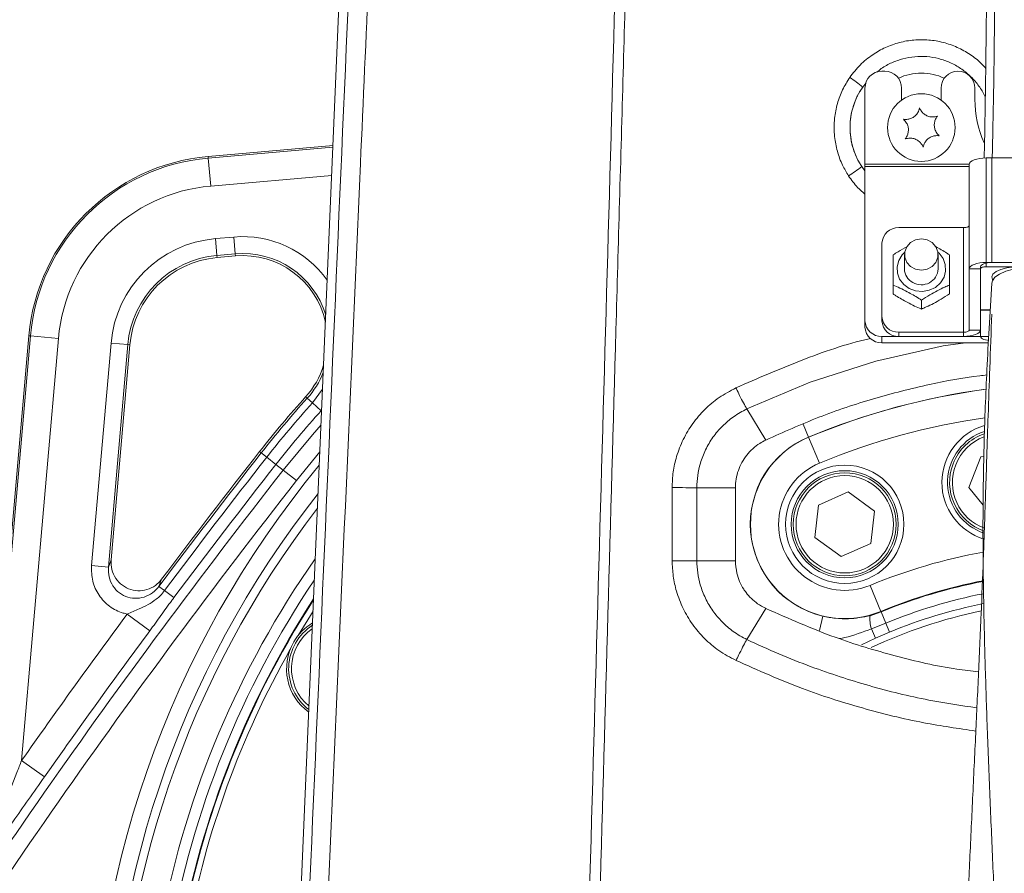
# Model space of a CAD drawing. Header units: millimetres. Extents: x 0 to 8410, y 0 to 5940.
# Tile 200 of 256: x 5126 to 5301, y 2772 to 2924. Entities that reach past the tile are written whole.
import ezdxf

# ---------------------------------------------------------------- set-up
doc = ezdxf.new("R2010")
doc.units = ezdxf.units.MM
doc.header["$LTSCALE"] = 10
doc.styles.add('SLDTEXTSTYLE0', font='TXT', dxfattribs={"width": 0.605})
doc.dimstyles.new('SLDDIMSTYLE0', dxfattribs={"dimtxt": 50, "dimasz": 50, "dimexe": 0, "dimexo": 0.0625, "dimgap": 12.5, "dimtad": 1, "dimtoh": 1, "dimdec": 1, "dimrnd": 1e-09, "dimzin": 12, "dimdsep": 46, "dimtxsty": 'SLDTEXTSTYLE0', "dimsah": 1, "dimcen": 0.09, "dimadec": 0, "dimazin": 0, "dimtfac": 1, "dimtofl": 0, "dimtmove": 0, "dimatfit": 3, "dimfxl": 1, "dimfrac": 2, "dimtolj": 1, "dimtzin": 12, "dimarcsym": 0})

# ---------------------------------------------------------------- blocks, each defined once
blk = doc.blocks.new('*D8')
at = {"color": 7, "linetype": 'Continuous', "lineweight": 0}
for p, q in [((5314.72, 3632.57), (4589.07, 3632.57)), ((4604.07, 3632.57), (4604.07, 2732.57)), ((5314.72, 2732.57), (4589.07, 2732.57))]:
    blk.add_line(p, q, dxfattribs=at)
for points in [[(4604.07, 3632.57), (4596.57, 3582.57), (4611.57, 3582.57)], [(4604.07, 2732.57), (4611.57, 2782.57), (4596.57, 2782.57)]]:
    blk.add_solid(points, dxfattribs=at)
at = {"color": 7, "linetype": 'Continuous', "lineweight": 0, "insert": (4539.62, 3125.29), "char_height": 50, "attachment_point": 1, "rotation": 90, "style": 'SLDTEXTSTYLE0'}
blk.add_mtext('900', dxfattribs=at)
blk = doc.blocks.new('*D10')
at = {"color": 7, "linetype": 'Continuous', "lineweight": 0}
for p, q in [((5314.72, 3964.57), (4489.07, 3964.57)), ((4504.07, 2237.57), (4504.07, 3964.57)), ((4975.83, 2237.57), (4489.07, 2237.57))]:
    blk.add_line(p, q, dxfattribs=at)
for points in [[(4504.07, 3964.57), (4496.57, 3914.57), (4511.57, 3914.57)], [(4504.07, 2237.57), (4511.57, 2287.57), (4496.57, 2287.57)]]:
    blk.add_solid(points, dxfattribs=at)
at = {"color": 7, "linetype": 'Continuous', "lineweight": 0, "insert": (4439.62, 3024.71), "char_height": 50, "attachment_point": 1, "rotation": 90, "style": 'SLDTEXTSTYLE0'}
blk.add_mtext('1727', dxfattribs=at)
blk = doc.blocks.new('*D12')
at = {"color": 7, "linetype": 'Continuous', "lineweight": 0}
for p, q in [((5259.72, 2942.57), (5661.16, 2942.57)), ((5646.16, 2942.57), (5646.16, 2732.57)), ((5314.72, 2732.57), (5661.16, 2732.57))]:
    blk.add_line(p, q, dxfattribs=at)
for points in [[(5646.16, 2942.57), (5638.66, 2892.57), (5653.66, 2892.57)], [(5646.16, 2732.57), (5653.66, 2782.57), (5638.66, 2782.57)]]:
    blk.add_solid(points, dxfattribs=at)
at = {"color": 7, "linetype": 'Continuous', "lineweight": 0, "insert": (5581.7, 2780.29), "char_height": 50, "attachment_point": 1, "rotation": 90, "style": 'SLDTEXTSTYLE0'}
blk.add_mtext('210', dxfattribs=at)

msp = doc.modelspace()

# ---------------------------------------------------------------- linework, layer by layer
at = {"color": 7, "linetype": 'Continuous', "lineweight": 0}
for p, q in [((5187.441506, 3032.574759), (5174.852841, 2738.563648)), ((5279.724685, 2914.574759), (5279.224685, 2914.574759)), ((5276.224685, 2911.574759), (5276.224685, 2898.054725)), ((5282.724685, 2909.448156), (5282.724685, 2911.574759)), ((5289.724685, 2911.574759), (5289.724685, 2909.448156)), ((5295.724685, 2909.574759), (5295.724685, 2911.574759)), ((5181.82412, 2901.379438), (5159.674235, 2899.441574)), ((5331.724685, 2899.182975), (5297.724685, 2899.182975)), ((5298.724685, 2899.182975), (5330.724685, 2899.182975)), ((5276.224685, 2898.054725), (5276.224685, 2897.680118)), ((5276.224685, 2897.680118), (5276.224685, 2870.309619)), ((5294.724685, 2879.515478), (5294.724685, 2898.059155)), ((5293.724685, 2886.820958), (5282.224685, 2886.820958)), ((5279.224685, 2871.058832), (5279.224685, 2884.039406)), ((5164.523806, 2881.797099), (5161.243039, 2881.510069)), ((5283.224685, 2882.044398), (5283.224685, 2879.497073)), ((5289.224685, 2879.497073), (5289.224685, 2882.044398)), ((5294.724685, 2879.515478), (5294.724685, 2868.651887)), ((5296.724685, 2872.252325), (5296.724685, 2879.890085)), ((5296.724685, 2879.515478), (5296.724685, 2868.651887)), ((5331.724685, 2880.639298), (5297.724685, 2880.639298)), ((5331.724685, 2879.890085), (5297.724685, 2879.890085)), ((5298.724685, 2880.639298), (5330.724685, 2880.639298)), ((5281.224685, 2876.634986), (5281.224685, 2875.058108)), ((5291.224685, 2876.634986), (5291.224685, 2875.058108)), ((5286.224685, 2873.958437), (5286.224685, 2872.381559)), ((5279.224685, 2870.309619), (5279.224685, 2871.058832)), ((5296.724685, 2872.252325), (5298.447935, 2872.252325)), ((5296.724685, 2867.528067), (5296.724685, 2872.177404)), ((5296.724685, 2872.177404), (5298.443534, 2872.177404)), ((5276.224685, 2870.309619), (5276.224685, 2869.185799)), ((5127.857872, 2867.62521), (5119.871212, 2776.337274)), ((5279.224685, 2867.528067), (5298.178184, 2867.528067)), ((5293.724685, 2868.277281), (5282.224685, 2868.277281)), ((5293.724685, 2867.528067), (5282.224685, 2867.528067)), ((5145.789376, 2866.056407), (5142.449214, 2827.878175)), ((5279.224685, 2866.404248), (5298.118399, 2866.404248)), ((5255.261948, 2854.659685), (5258.622878, 2849.135488)), ((5258.566243, 2849.108638), (5258.622878, 2849.135488)), ((5296.751818, 2846.135383), (5297.309795, 2846.221418)), ((5294.660735, 2840.753868), (5296.751818, 2846.135383)), ((5267.972577, 2837.614178), (5273.256501, 2839.940864)), ((5273.256501, 2839.940864), (5277.913434, 2836.528195)), ((5297.179651, 2837.6171), (5294.660735, 2840.753868)), ((5267.345584, 2831.874821), (5267.972577, 2837.614178)), ((5277.913434, 2836.528195), (5277.286441, 2830.788838)), ((5296.6857, 2832.875871), (5297.364272, 2832.620659)), ((5272.002516, 2828.462151), (5267.345584, 2831.874821)), ((5277.286441, 2830.788838), (5272.002516, 2828.462151)), ((5178.288394, 2818.801775), (5175.661886, 2814.498489)), ((5255.277082, 2813.765006), (5258.624142, 2819.269961)), ((5258.624142, 2819.269961), (5258.567435, 2819.296852))]:
    msp.add_line(p, q, dxfattribs=at)
at = {"color": 8, "linetype": 'Continuous', "lineweight": 0}
for p, q in [((5276.385813, 2912.438663), (5275.812518, 2911.756947)), ((5159.698269, 2899.16687), (5181.812223, 2901.10159)), ((5159.698269, 2899.16687), (5159.674235, 2899.441574)), ((5159.698269, 2899.16687), (5160.13345, 2894.192723)), ((5297.724685, 2880.639298), (5297.724685, 2899.182975)), ((5298.724685, 2899.182975), (5298.724685, 2880.639298)), ((5275.643731, 2897.643638), (5276.224685, 2896.901104)), ((5294.724685, 2898.054725), (5276.224685, 2898.054725)), ((5294.724685, 2897.680118), (5276.224685, 2897.680118)), ((5181.596808, 2896.070523), (5160.13345, 2894.192723)), ((5293.724685, 2868.277281), (5293.724685, 2886.820958)), ((5160.949239, 2884.868213), (5164.230006, 2885.155243)), ((5160.949239, 2884.868213), (5161.210348, 2881.883725)), ((5164.230006, 2885.155243), (5164.491115, 2882.170755)), ((5164.491115, 2882.170755), (5161.210348, 2881.883725)), ((5161.210348, 2881.883725), (5161.243039, 2881.510069)), ((5164.491115, 2882.170755), (5164.523806, 2881.797099)), ((5296.724685, 2879.515478), (5294.724685, 2879.515478)), ((5297.724685, 2880.639298), (5297.724685, 2879.890085)), ((5120.139648, 2776.241596), (5128.132576, 2867.601177)), ((5133.106723, 2867.165995), (5126.554672, 2792.275717)), ((5128.132576, 2867.601177), (5127.857872, 2867.62521)), ((5128.132576, 2867.601177), (5133.106723, 2867.165995)), ((5279.224685, 2867.528067), (5279.224685, 2866.404248)), ((5282.224685, 2868.277281), (5282.224685, 2867.528067)), ((5293.724685, 2867.528067), (5293.724685, 2868.277281)), ((5294.724685, 2868.651887), (5296.724685, 2868.651887)), ((5138.976469, 2826.862077), (5142.431233, 2866.350206)), ((5145.415721, 2866.089098), (5141.960957, 2826.600968)), ((5145.415721, 2866.089098), (5142.431233, 2866.350206)), ((5145.415721, 2866.089098), (5145.789376, 2866.056407)), ((5177.248851, 2856.557135), (5176.97031, 2856.808337)), ((5178.17297, 2855.72372), (5179.974594, 2858.183349)), ((5178.17297, 2855.72372), (5177.248851, 2856.557135)), ((5178.17297, 2855.72372), (5179.713168, 2854.334695)), ((5255.261932, 2854.659711), (5255.261948, 2854.659685)), ((5265.282119, 2851.939676), (5266.21892, 2849.678038)), ((5266.229417, 2849.652697), (5266.21892, 2849.678038)), ((5266.229417, 2849.652697), (5268.140211, 2845.03963)), ((5169.096727, 2846.871446), (5168.80167, 2847.103023)), ((5170.075645, 2846.103138), (5169.096727, 2846.871446)), ((5179.497134, 2847.03217), (5175.359366, 2841.956189)), ((5170.075645, 2846.103138), (5171.707175, 2844.822625)), ((5171.707175, 2844.822625), (5173.002659, 2843.805859)), ((5175.359366, 2841.956189), (5173.002659, 2843.805859)), ((5246.389538, 2840.691408), (5253.233375, 2840.675596)), ((5141.960957, 2826.600968), (5142.449214, 2827.878175)), ((5246.394628, 2827.740372), (5253.234511, 2827.724633)), ((5141.960957, 2826.600968), (5138.976469, 2826.862077)), ((5151.417821, 2824.447027), (5150.932575, 2823.173839)), ((5150.932575, 2823.173839), (5151.928845, 2822.42817)), ((5151.928845, 2822.42817), (5153.589296, 2821.185388)), ((5277.118806, 2823.363385), (5279.029601, 2818.750318)), ((5145.295936, 2818.271963), (5149.310094, 2815.302442)), ((5277.13981, 2817.989773), (5279.071684, 2818.648722)), ((5279.029601, 2818.750318), (5279.071684, 2818.648722)), ((5279.071684, 2818.648722), (5279.898288, 2816.653123)), ((5268.128268, 2815.364283), (5268.736228, 2817.908534)), ((5279.898288, 2816.653123), (5277.363408, 2815.658239)), ((5280.559571, 2815.056644), (5279.898288, 2816.653123)), ((5278.109877, 2813.998253), (5277.363408, 2815.658239)), ((5280.559571, 2815.056644), (5278.109877, 2813.998253)), ((5255.277071, 2813.764989), (5255.277082, 2813.765006)), ((5278.109877, 2813.998253), (5275.591321, 2812.818197)), ((5126.554672, 2792.275717), (5130.640581, 2789.405721))]:
    msp.add_line(p, q, dxfattribs=at)
at = {"color": 7, "linetype": 'Continuous', "lineweight": 0, "flags": 128}
for points in [[(5297.724685, 2899.182975), (5297.139414, 2899.161381), (5296.576635, 2899.09743), (5296.057974, 2898.993577), (5295.603364, 2898.853816), (5295.230276, 2898.683516), (5294.953046, 2898.489223), (5294.782329, 2898.278402), (5294.724685, 2898.059155)], [(5294.724685, 2887.195564), (5294.70547, 2887.122482), (5294.648564, 2887.052208), (5294.556154, 2886.987444), (5294.431792, 2886.930677), (5294.280255, 2886.88409), (5294.107368, 2886.849473), (5293.919775, 2886.828156), (5293.724685, 2886.820958)], [(5286.224685, 2879.262847), (5287.250745, 2879.430595), (5288.153048, 2879.913606), (5288.822761, 2880.653622), (5289.179108, 2881.561387), (5289.179108, 2882.52741), (5288.822761, 2883.435174), (5288.153048, 2884.17519), (5287.250745, 2884.658202), (5286.224685, 2884.82595), (5285.198624, 2884.658202), (5284.296322, 2884.17519), (5283.626609, 2883.435174), (5283.270262, 2882.52741), (5283.270262, 2881.561387), (5283.626609, 2880.653622), (5284.296322, 2879.913606), (5285.198624, 2879.430595), (5286.224685, 2879.262847)], [(5297.724685, 2880.639298), (5297.139414, 2880.617704), (5296.576635, 2880.553752), (5296.057974, 2880.4499), (5295.603364, 2880.310139), (5295.230276, 2880.139839), (5294.953046, 2879.945546), (5294.782329, 2879.734725), (5294.724685, 2879.515478)], [(5296.724685, 2879.890085), (5296.763114, 2880.036249), (5296.876926, 2880.176796), (5297.061746, 2880.306325), (5297.310471, 2880.419859), (5297.613544, 2880.513033), (5297.959318, 2880.582268), (5298.334504, 2880.624902), (5298.724685, 2880.639298)], [(5297.724685, 2879.890085), (5297.529594, 2879.882887), (5297.342001, 2879.86157), (5297.169115, 2879.826952), (5297.017578, 2879.780365), (5296.893215, 2879.723599), (5296.800805, 2879.658834), (5296.7439, 2879.58856), (5296.724685, 2879.515478)], [(5298.905579, 2877.560367), (5298.879587, 2877.596626), (5298.725597, 2878.089924), (5298.930272, 2878.58063), (5299.47863, 2879.032819), (5300.330523, 2879.413385), (5301.423585, 2879.694466), (5302.677791, 2879.855486), (5304.00132, 2879.884655), (5304.943791, 2879.822321)], [(5298.726495, 2876.994036), (5298.828755, 2877.409469), (5299.285769, 2878.026077), (5300.085942, 2878.591465), (5301.191859, 2879.079198), (5302.551809, 2879.466469), (5304.102203, 2879.73517), (5305.770545, 2879.872737), (5307.478825, 2879.872737), (5309.147167, 2879.73517), (5310.69756, 2879.466469), (5312.057511, 2879.079198), (5313.163428, 2878.591465), (5313.963601, 2878.026077), (5314.420614, 2877.409469), (5314.522482, 2876.860818)], [(5294.724685, 2868.651887), (5294.70547, 2868.578805), (5294.648564, 2868.508531), (5294.556154, 2868.443767), (5294.431792, 2868.387), (5294.280255, 2868.340413), (5294.107368, 2868.305796), (5293.919775, 2868.284479), (5293.724685, 2868.277281)], [(5296.724685, 2868.651887), (5296.667041, 2868.432641), (5296.496323, 2868.22182), (5296.219094, 2868.027526), (5295.846005, 2867.857227), (5295.391396, 2867.717465), (5294.872735, 2867.613613), (5294.309956, 2867.549661), (5293.724685, 2867.528067)], [(5298.133723, 2866.812308), (5297.959318, 2866.835885), (5297.613544, 2866.905119), (5297.310471, 2866.998294), (5297.061746, 2867.111827), (5296.876926, 2867.241356), (5296.763114, 2867.381903), (5296.724685, 2867.528067)], [(5253.233375, 2840.676991), (5253.233659, 2837.439321), (5253.233944, 2834.201555), (5253.234227, 2830.96379), (5253.234511, 2827.726025), (5253.234511, 2827.724633)]]:
    msp.add_lwpolyline(points, dxfattribs=at)
at = {"color": 8, "linetype": 'Continuous', "lineweight": 0, "flags": 128}
for points in [[(5289.1978, 2882.415948), (5289.358545, 2882.267619), (5290.073455, 2881.336772), (5290.476561, 2880.256884), (5290.535205, 2879.11544), (5290.244636, 2878.004914), (5289.628395, 2877.015274), (5288.736405, 2876.226694), (5287.640931, 2875.703062), (5286.430721, 2875.486797), (5285.203819, 2875.595421), (5284.059621, 2876.020134), (5283.090825, 2876.726528), (5282.375914, 2877.657375), (5281.972809, 2878.737263), (5281.914165, 2879.878707), (5282.204734, 2880.989233), (5282.820975, 2881.978873), (5283.251569, 2882.415948)], [(5294.063239, 2866.404248), (5290.072348, 2865.859281), (5278.132716, 2863.141598), (5266.482856, 2859.395608), (5255.261986, 2854.659737), (5255.261932, 2854.659711), (5255.261932, 2854.659711)], [(5173.002659, 2843.805859), (5178.163342, 2850.08429), (5179.70345, 2851.850727)], [(5242.003874, 2827.74282), (5242.002085, 2831.013517), (5242.000294, 2834.284214), (5241.996777, 2840.695625)], [(5241.996777, 2840.695625), (5242.617707, 2840.695588), (5243.236486, 2840.695399), (5243.843559, 2840.695063), (5244.429553, 2840.694582), (5244.985419, 2840.693966), (5245.502575, 2840.693224), (5245.973036, 2840.692367), (5246.389538, 2840.691408)], [(5246.389538, 2840.691408), (5246.390826, 2837.421267), (5246.392111, 2834.151125), (5246.394628, 2827.740372)], [(5242.003874, 2827.74282), (5242.624666, 2827.743042), (5243.243259, 2827.743109), (5243.850105, 2827.74302), (5244.435838, 2827.742777), (5244.99142, 2827.742384), (5245.508277, 2827.741846), (5245.978431, 2827.741172), (5246.394628, 2827.740372)]]:
    msp.add_lwpolyline(points, dxfattribs=at)
at = {"color": 7, "linetype": 'Continuous', "lineweight": 0}
for centre, radius in [((5286.224685, 2904.574759), 6), ((5272.629509, 2834.201508), 10.5), ((5272.629509, 2834.201508), 9.5), ((5272.629509, 2834.201508), 9.135)]:
    msp.add_circle(centre, radius, dxfattribs=at)
at = {"color": 8, "linetype": 'Continuous', "lineweight": 0}
msp.add_circle((5272.629509, 2834.201508), 8.635, dxfattribs=at)
at = {"color": 7, "linetype": 'Continuous', "lineweight": 0}
for centre, radius, start, end in [((5279.224685, 2911.574759), 3, 90, 180), ((5279.724685, 2911.574759), 3, 0, 90), ((5292.724685, 2911.574759), 3, 0, 180), ((5314.724685, 2909.574759), 19, 180, 203.9412352), ((5162.724686, 2864.574759), 35, 95, 175), ((5282.119437, 2883.925893), 2.896977, 87.91797837, 177.75438662), ((5162.724686, 2864.574759), 17, 95, 175), ((5165.831142, 2866.854179), 15, 12.36211668, 95), ((5285.977051, 2879.539484), 2.752693, 180.8827956, 242.93761432), ((5286.232893, 2879.678351), 2.997279, 239.78857467, 356.53258899), ((5282.119437, 2871.172345), 2.896977, 182.24561338, 272.08202163), ((5279.119437, 2870.423132), 2.896977, 182.24561338, 272.08202163), ((5279.119437, 2869.299312), 2.896977, 182.24561338, 272.08202163), ((5282.119437, 2870.423132), 2.896977, 182.24561338, 272.08202163), ((5165.831142, 2866.854179), 15, 317.95432682, 342.73441479), ((5314.724686, 2732.574759), 185.5, 137.95432682, 141.87326241), ((5300.366805, 2841.633694), 10.5, 106.14417123, 253.18332167), ((5300.366805, 2841.633694), 9.5, 108.07163578, 247.20191705), ((5300.366805, 2841.633694), 9.135, 109.07658719, 158.76547937), ((6193.802699, 2042.626864), 1303, 141.873262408, 143.128994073), ((5300.366805, 2841.633694), 9.135, 158.76547937, 250.98785713), ((5314.724686, 2732.574759), 164.232051, 146.02767812, 242.27166827), ((5314.724686, 2732.574759), 162.5, 147.03802833, 242.56299539), ((5314.724686, 2732.574759), 162.4, 147.09795171, 242.57379612), ((5314.724686, 2732.574759), 162.5, 256.17390541, 32.96197167), ((5314.724686, 2732.574759), 162.4, 260, 32.90204829), ((5314.724686, 2732.574759), 88.087116, 101.73247582, 115.13255776), ((5183.088825, 2808.574759), 9.5, 120.97686673, 150), ((5183.088825, 2808.574759), 9.135, 122.50160806, 232.59492341), ((5183.088825, 2808.574759), 9.5, 150, 234.11966474), ((5314.724686, 2732.574759), 161.4, 150.50289969, 169.49710031)]:
    msp.add_arc(centre, radius, start, end, dxfattribs=at)
at = {"color": 8, "linetype": 'Continuous', "lineweight": 0}
for centre, radius, start, end in [((5259.879651, 2892.636935), 24.888373, 50.19527132, 56.77207354), ((5286.224686, 2904.574759), 9.653106, 65.08447643, 114.91553867), ((5286.224686, 2904.574759), 12.648995, 145.4025567, 213.22705605), ((5162.724686, 2864.574759), 34.724247, 95, 175), ((5260.103206, 2917.244562), 25.014079, 301.86379204, 308.40901753), ((5162.724686, 2864.574759), 29.731099, 95, 175), ((5162.724686, 2864.574759), 20.370971, 95, 175), ((5165.831142, 2866.854179), 18.370971, 35.42194364, 95), ((5162.724686, 2864.574759), 17.375083, 95, 175), ((5165.831142, 2866.854179), 15.375083, 16.95614483, 95), ((5165.831142, 2866.854179), 15.375083, 317.95432682, 338.14038664), ((5314.724686, 2732.574759), 126.751675, 97.71456236, 112.5), ((5314.724686, 2732.574759), 126.724247, 97.72957783, 112.5), ((5314.724686, 2732.574759), 185.124917, 137.95432682, 141.87326241), ((5314.724686, 2732.574759), 183.880499, 137.95432682, 141.87326241), ((5314.724686, 2732.574759), 181.806469, 137.95432682, 141.87326241), ((5314.724686, 2732.574759), 121.731099, 98.13119514, 112.5), ((5300.366805, 2841.633694), 8.635, 110.55074464, 158.76547937), ((5272.629509, 2834.201508), 16.751675, 112.5, 256.56091717), ((5272.629509, 2834.201508), 16.724247, 112.5, 292.5), ((6193.802699, 2042.626864), 1302.624917, 141.873262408, 143.186600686), ((5314.724686, 2732.574759), 175.728631, 140.3627683, 181.2464198), ((6193.802699, 2042.626864), 1301.380499, 141.873262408, 143.186600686), ((6193.802699, 2042.626864), 1299.306469, 141.873262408, 143.186600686), ((5272.629509, 2834.201508), 11.731099, 112.5, 292.5), ((5300.366805, 2841.633694), 8.635, 158.76547937, 249.98146747), ((6193.802699, 2042.626864), 1297.659625, 141.873262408, 148.154174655), ((6193.802699, 2042.626864), 1294.663737, 141.873262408, 148.154174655), ((5314.724686, 2732.574759), 172.732742, 141.69314097, 181.2464198), ((5314.724686, 2732.574759), 171.217178, 142.40098726, 180), ((5314.724686, 2732.574759), 171.217178, 254.36729276, 37.59901274), ((5314.724686, 2732.574759), 98.268901, 100.24900664, 112.5), ((5314.724686, 2732.574759), 166.22403, 144.92534809, 241.92863538), ((5314.724686, 2732.574759), 93.275753, 100.81603564, 112.5), ((5314.724686, 2732.574759), 93.165786, 100.83383262, 112.5), ((5314.724686, 2732.574759), 91.005765, 101.07494992, 112.5), ((5314.724686, 2732.574759), 89.277749, 101.26989351, 112.5), ((6193.802699, 2042.626864), 1304.220745, 143.507383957, 144.915297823), ((5282.576142, 2817.334638), 5.475665, 173.12839089, 197.8276184), ((6193.802699, 2042.626864), 1299.227597, 143.507383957, 144.915297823), ((5183.088825, 2808.574759), 8.635, 124.85506904, 230.24146243)]:
    msp.add_arc(centre, radius, start, end, dxfattribs=at)
for points, knots in [([(5227.316336, 2767.902588), (5229.41685, 2841.792666), (5231.855516, 2927.578002), (5234.619748, 3025.263267), (5235.619904, 3060.92271), (5237.348287, 3122.692175), (5238.958586, 3180.191595), (5240.446564, 3233.403617), (5241.083283, 3256.201617), (5241.721721, 3279.010725), (5242.363064, 3301.840118), (5243.871424, 3355.062037), (5246.247542, 3438.649377), (5248.402149, 3514.61889), (5249.479453, 3552.603667)], [0, 0, 0, 0, 0.2822816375, 0.3277249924, 0.3731799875, 0.418633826, 0.5641870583, 0.5933083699, 0.622439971, 0.6515650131, 0.6806737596, 0.7097758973, 0.85488787, 1, 1, 1, 1]), ([(5251.506773, 3552.545837), (5250.435033, 3514.560688), (5248.291555, 3438.590433), (5245.926528, 3355.002963), (5244.402907, 3301.782504), (5243.749168, 3278.95537), (5243.095149, 3256.148602), (5242.440783, 3233.35318), (5240.910972, 3180.126988), (5239.160509, 3119.349116), (5237.198321, 3050.964197), (5235.899748, 3005.406576), (5234.605403, 2959.830808), (5233.31436, 2914.247997), (5231.503901, 2850.253749), (5230.123368, 2801.455378), (5229.172642, 2767.849595)], [0, 0, 0, 0, 0.1451162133, 0.2902322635, 0.3193326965, 0.3484397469, 0.3775631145, 0.4066930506, 0.4358126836, 0.5814294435, 0.6394471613, 0.6974736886, 0.7555191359, 0.8135733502, 0.8716142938, 1, 1, 1, 1]), ([(5177.564067, 2766.914065), (5181.005714, 2845.88084), (5184.655746, 2929.628872), (5188.503822, 3018.162619), (5188.92512, 3027.723536), (5189.135773, 3032.504076)], [0, 0, 0, 0, 0.8919830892, 0.9459906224, 1, 1, 1, 1]), ([(5192.620736, 3032.058807), (5192.36707, 3026.484492), (5191.859696, 3015.334961), (5190.891564, 2993.023352), (5189.156437, 2953.98576), (5185.77571, 2877.293975), (5182.878265, 2811.75864), (5180.967113, 2768.531597)], [0, 0, 0, 0, 0.0634795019, 0.1269692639, 0.2539480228, 0.5079048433, 1, 1, 1, 1]), ([(5273.517758, 2913.455993), (5274.107221, 2914.217804), (5275.28613, 2915.741403), (5277.475913, 2917.513474), (5279.841468, 2918.840605), (5282.316988, 2919.723011), (5284.906265, 2920.166927), (5287.53514, 2920.176448), (5290.125412, 2919.731639), (5292.612653, 2918.869773), (5294.894953, 2917.576458), (5296.602632, 2916.293882), (5297.408462, 2915.34633), (5297.648202, 2915.064427)], [0, 0, 0, 0, 0.1036588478, 0.2073145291, 0.3013740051, 0.3954323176, 0.4895365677, 0.5836410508, 0.6777710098, 0.7719021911, 0.8660204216, 0.9601401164, 1, 1, 1, 1]), ([(5297.578896, 2909.903468), (5297.516652, 2910.060441), (5297.196571, 2910.867652), (5296.288747, 2912.191413), (5294.892166, 2913.787201), (5293.206002, 2915.122676), (5291.342914, 2916.150996), (5289.313266, 2916.856969), (5287.21404, 2917.209072), (5285.067762, 2917.20203), (5282.970793, 2916.842577), (5280.961439, 2916.11323), (5279.394297, 2915.299377), (5278.596939, 2914.613336), (5278.344333, 2914.395996)], [0, 0, 0, 0, 0.022225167, 0.1142894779, 0.2090263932, 0.3011609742, 0.3959707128, 0.4881253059, 0.582957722, 0.6750135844, 0.7697435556, 0.8616209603, 0.9561611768, 1, 1, 1, 1]), ([(5273.308181, 2895.999968), (5272.932538, 2896.628353), (5272.107204, 2898.008993), (5271.261017, 2900.360063), (5270.721181, 2903.160629), (5270.725317, 2906.030139), (5271.274638, 2908.831465), (5272.165168, 2911.284831), (5273.073661, 2912.743133), (5273.517758, 2913.455993)], [0, 0, 0, 0, 0.1185950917, 0.2605683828, 0.4025421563, 0.5796426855, 0.7218337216, 0.8640244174, 1, 1, 1, 1]), ([(5275.812518, 2911.756947), (5275.451844, 2911.180834), (5274.71429, 2910.002723), (5273.990764, 2908.019026), (5273.544516, 2905.753776), (5273.541425, 2903.432724), (5273.980467, 2901.16805), (5274.668327, 2899.267045), (5275.338557, 2898.151552), (5275.643731, 2897.643638)], [0, 0, 0, 0, 0.13605373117, 0.27822017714, 0.42038520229, 0.59739814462, 0.73935997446, 0.88132333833, 1, 1, 1, 1]), ([(5276.224685, 2892.753383), (5275.775793, 2893.135562), (5274.660784, 2894.084861), (5273.814036, 2895.283744), (5273.308181, 2895.999968)], [0, 0, 0, 0, 0.4025908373, 1, 1, 1, 1]), ([(5253.323917, 2858.399066), (5257.164298, 2860.069351), (5264.860316, 2863.416555), (5272.914439, 2866.199342), (5277.102893, 2867.143876), (5277.181636, 2867.161633)], [0, 0, 0, 0, 0.4942644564, 0.9904922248, 1, 1, 1, 1]), ([(5241.996777, 2840.695625), (5242.035927, 2841.626094), (5242.114228, 2843.487023), (5242.767964, 2846.381946), (5243.903537, 2849.295867), (5245.597434, 2852.124779), (5247.749539, 2854.615239), (5250.31083, 2856.798861), (5252.301287, 2857.855963), (5253.323917, 2858.399066)], [0, 0, 0, 0, 0.125700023, 0.2513987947, 0.3992491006, 0.5471041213, 0.6952702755, 0.8434400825, 1, 1, 1, 1]), ([(5255.261932, 2854.659711), (5255.072201, 2854.987794), (5254.692738, 2855.643959), (5254.027698, 2856.937967), (5253.566439, 2857.885254), (5253.354963, 2858.33329), (5253.323917, 2858.399066)], [0, 0, 0, 0, 0.3465790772, 0.6931581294, 0.9549526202, 1, 1, 1, 1]), ([(5255.261948, 2854.659685), (5255.26193, 2854.659676), (5254.435756, 2854.267036), (5252.895126, 2853.360894), (5250.873714, 2851.647305), (5249.193609, 2849.671496), (5247.873455, 2847.442757), (5246.722273, 2844.477185), (5246.389861, 2842.146431), (5246.389539, 2840.691428), (5246.389539, 2840.691408)], [0, 0, 0, 0, 0.000003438, 0.1577329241, 0.3062546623, 0.454776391, 0.6023304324, 0.7498820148, 0.999996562, 1, 1, 1, 1]), ([(5253.341115, 2810.036806), (5252.295009, 2810.594369), (5250.279047, 2811.668854), (5247.703547, 2813.887417), (5245.560928, 2816.39149), (5243.879804, 2819.227481), (5242.761517, 2822.129079), (5242.120451, 2824.994907), (5242.042732, 2826.826868), (5242.003874, 2827.74282)], [0, 0, 0, 0, 0.160219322, 0.308760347, 0.4572933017, 0.6049253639, 0.7525460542, 0.8762767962, 1, 1, 1, 1]), ([(5246.394628, 2827.740372), (5246.394628, 2827.740352), (5246.394622, 2826.308076), (5246.722014, 2824.001813), (5247.85229, 2821.054286), (5249.162857, 2818.81829), (5250.836404, 2816.830696), (5252.869814, 2815.088418), (5254.43174, 2814.168469), (5255.277064, 2813.765015), (5255.277082, 2813.765006)], [0, 0, 0, 0, 0.0000034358, 0.2460529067, 0.3934134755, 0.5407852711, 0.6896869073, 0.8385947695, 0.9999965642, 1, 1, 1, 1]), ([(5145.295936, 2818.271963), (5145.051583, 2818.329261), (5143.941837, 2818.589484), (5142.077088, 2819.54606), (5140.187039, 2821.53806), (5139.003066, 2824.091981), (5138.985333, 2825.938859), (5138.976469, 2826.862077)], [0, 0, 0, 0, 0.0647848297, 0.2942254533, 0.5275634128, 0.7638382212, 1, 1, 1, 1]), ([(5141.960957, 2826.600968), (5141.962066, 2826.014231), (5141.964276, 2824.845335), (5142.691464, 2823.224571), (5143.868585, 2821.956571), (5145.394488, 2821.183446), (5147.078118, 2820.976656), (5148.73529, 2821.350485), (5150.062487, 2822.144142), (5150.68039, 2822.875393), (5150.932575, 2823.173839)], [0, 0, 0, 0, 0.1342404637, 0.2674335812, 0.3978502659, 0.5254779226, 0.6520635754, 0.7797282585, 0.9101004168, 1, 1, 1, 1]), ([(5145.295936, 2818.271963), (5146.00416, 2818.584248), (5147.247894, 2819.132662), (5149.021551, 2819.911307), (5150.280522, 2820.727751), (5151.244796, 2821.586235), (5151.688756, 2822.132665), (5151.928845, 2822.42817)], [0, 0, 0, 0, 0.2928525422, 0.5142874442, 0.7348865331, 0.8566292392, 1, 1, 1, 1]), ([(5153.589296, 2821.185388), (5153.463282, 2821.016186), (5152.997383, 2820.390609), (5152.231789, 2819.330187), (5150.98631, 2817.590676), (5149.978369, 2816.214717), (5149.310094, 2815.302442)], [0, 0, 0, 0, 0.0848741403, 0.3137987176, 0.5450416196, 1, 1, 1, 1]), ([(5268.736228, 2817.908534), (5269.485577, 2817.760075), (5271.009564, 2817.458147), (5273.826505, 2817.337594), (5275.864661, 2817.738777), (5277.13981, 2817.989773)], [0, 0, 0, 0, 0.2658608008, 0.5406942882, 1, 1, 1, 1]), ([(5277.363408, 2815.658239), (5275.808059, 2815.071665), (5273.953253, 2814.372155), (5272.013279, 2813.981999), (5271.700071, 2813.919009)], [0, 0, 0, 0, 0.8385506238, 1, 1, 1, 1]), ([(5253.341115, 2810.036806), (5253.376298, 2810.111101), (5253.587491, 2810.557066), (5254.048342, 2811.500578), (5254.708844, 2812.78341), (5255.087662, 2813.437796), (5255.277071, 2813.764989)], [0, 0, 0, 0, 0.0509688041, 0.3059493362, 0.6529746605, 1, 1, 1, 1]), ([(5255.277071, 2813.764989), (5255.277089, 2813.764981), (5259.001325, 2811.989474), (5266.137237, 2808.96028), (5276.952837, 2805.45174), (5286.788007, 2803.001163), (5293.230068, 2802.067286), (5296.084698, 2801.653464)], [0, 0, 0, 0, 0.0000014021, 0.2900048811, 0.5437022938, 0.7978037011, 1, 1, 1, 1]), ([(5295.892506, 2797.528265), (5292.806223, 2797.971674), (5286.015226, 2798.947341), (5275.727621, 2801.505211), (5264.535967, 2805.063707), (5257.234142, 2808.307404), (5253.341115, 2810.036806)], [0, 0, 0, 0, 0.2097490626, 0.46152773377, 0.71290918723, 1, 1, 1, 1]), ([(5120.139648, 2776.241596), (5120.155867, 2776.255525), (5120.183631, 2776.27937), (5120.346766, 2776.604065), (5120.77686, 2777.592521), (5121.517872, 2779.41355), (5122.426288, 2781.692351), (5123.840594, 2785.28784), (5125.221989, 2788.834392), (5126.28538, 2791.580335), (5126.554672, 2792.275717)], [0, 0, 0, 0, 0.0283373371, 0.0485103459, 0.1190895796, 0.2510159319, 0.3893830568, 0.5279483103, 0.8804577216, 1, 1, 1, 1]), ([(5130.640581, 2789.405721), (5129.693799, 2788.059708), (5127.801293, 2785.369189), (5125.345635, 2781.910256), (5123.313524, 2779.074177), (5121.664477, 2776.805988), (5120.344459, 2775.043266), (5119.504714, 2774.003174), (5119.359026, 2773.909666), (5119.29344, 2773.867571)], [0, 0, 0, 0, 0.21297073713, 0.4257030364, 0.55804380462, 0.69006131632, 0.83252232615, 0.92460519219, 1, 1, 1, 1])]:
    msp.add_open_spline(points, degree=3, knots=knots, dxfattribs=at)
at = {"color": 7, "linetype": 'Continuous', "lineweight": 0}
for points, knots in [([(5300.266103, 3015.374926), (5300.246752, 3015.390949), (5300.165399, 3015.45831), (5300.091535, 3015.104741), (5299.998169, 3014.196053), (5299.893169, 3012.634661), (5299.791523, 3010.469339), (5299.708113, 3007.724291), (5299.637021, 3004.456094), (5299.578267, 3000.79609), (5299.535033, 2996.919007), (5299.513569, 2993.013734), (5299.515216, 2989.016394), (5299.546737, 2984.619026), (5299.493079, 2979.434197), (5299.458039, 2973.417149), (5299.449208, 2966.921708), (5299.448526, 2960.483721), (5299.425348, 2954.461168), (5299.374768, 2947.090697), (5299.31867, 2938.349975), (5299.252793, 2928.421681), (5299.171856, 2919.35698), (5299.0539, 2911.055343), (5298.926351, 2904.424234), (5298.838507, 2900.556262), (5298.807319, 2899.182975)], [0, 0, 0, 0, 0.0152060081, 0.0639254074, 0.109986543, 0.1536093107, 0.195309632, 0.235504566, 0.2740421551, 0.3105976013, 0.3447742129, 0.3762367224, 0.4047297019, 0.4354131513, 0.4715409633, 0.5125522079, 0.5563448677, 0.5993320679, 0.6380824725, 0.6738507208, 0.7436028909, 0.8087035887, 0.8674449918, 0.9206499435, 0.9718275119, 1, 1, 1, 1]), ([(5298.735955, 3000.995947), (5298.707388, 3001.009189), (5298.631495, 3001.044368), (5298.538978, 3000.505259), (5298.433361, 2999.259537), (5298.340923, 2997.408708), (5298.269585, 2995.211306), (5298.214446, 2992.874015), (5298.167272, 2990.212016), (5298.125556, 2987.014049), (5298.093612, 2983.321952), (5298.084418, 2979.244498), (5298.047638, 2974.553355), (5298.012642, 2969.224074), (5297.993554, 2963.378884), (5297.975343, 2957.862471), (5297.952528, 2952.79236), (5297.924644, 2947.587767), (5297.891104, 2941.746531), (5297.846398, 2934.880222), (5297.788097, 2927.351308), (5297.705345, 2918.778747), (5297.580725, 2909.530608), (5297.461653, 2902.730474), (5297.385869, 2899.374212), (5297.380961, 2899.156829)], [0, 0, 0, 0, 0.0331986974, 0.0881984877, 0.1391110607, 0.1864147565, 0.2199711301, 0.2520960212, 0.2829077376, 0.3124302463, 0.3496775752, 0.3841117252, 0.4167857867, 0.4639597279, 0.5088281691, 0.5507605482, 0.5898443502, 0.6249541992, 0.66995776, 0.7234555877, 0.7818719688, 0.8419806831, 0.919520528, 0.9947874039, 1, 1, 1, 1]), ([(5285.908677, 2908.060464), (5285.83063, 2907.782813), (5285.695403, 2907.301749), (5285.201012, 2906.682416), (5284.62907, 2906.270499), (5283.981163, 2906.039649), (5283.445587, 2905.99334), (5283.145467, 2906.031534), (5283.047972, 2906.043941)], [0, 0, 0, 0, 0.235567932, 0.4081499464, 0.5811460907, 0.7450757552, 0.9171864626, 1, 1, 1, 1]), ([(5289.08539, 2906.591283), (5288.805933, 2906.520051), (5288.321725, 2906.396631), (5287.538188, 2906.515098), (5286.895476, 2906.804444), (5286.37159, 2907.250113), (5286.063677, 2907.690791), (5285.946686, 2907.969812), (5285.908677, 2908.060464)], [0, 0, 0, 0, 0.2355529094, 0.4081362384, 0.5811337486, 0.74506347, 0.9171728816, 1, 1, 1, 1]), ([(5283.047972, 2906.043941), (5283.249401, 2905.837525), (5283.598401, 2905.479883), (5283.887564, 2904.742062), (5283.958324, 2904.040787), (5283.834292, 2903.364258), (5283.606609, 2902.877281), (5283.423473, 2902.636466), (5283.36398, 2902.558236)], [0, 0, 0, 0, 0.2355677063, 0.4081497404, 0.5811459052, 0.7450755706, 0.9171862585, 1, 1, 1, 1]), ([(5289.401398, 2903.105578), (5289.199969, 2903.311994), (5288.850969, 2903.669635), (5288.561806, 2904.407457), (5288.491046, 2905.108732), (5288.615077, 2905.78526), (5288.842761, 2906.272238), (5289.025897, 2906.513052), (5289.08539, 2906.591283)], [0, 0, 0, 0, 0.2355677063, 0.4081497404, 0.5811459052, 0.7450755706, 0.9171862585, 1, 1, 1, 1]), ([(5283.36398, 2902.558236), (5283.643437, 2902.629467), (5284.127645, 2902.752888), (5284.911182, 2902.63442), (5285.553894, 2902.345075), (5286.077779, 2901.899405), (5286.385693, 2901.458728), (5286.502683, 2901.179706), (5286.540693, 2901.089054)], [0, 0, 0, 0, 0.2355529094, 0.4081362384, 0.5811337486, 0.74506347, 0.9171728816, 1, 1, 1, 1]), ([(5286.540693, 2901.089054), (5286.61874, 2901.366705), (5286.753967, 2901.847769), (5287.248358, 2902.467102), (5287.8203, 2902.879019), (5288.468206, 2903.109869), (5289.003783, 2903.156178), (5289.303902, 2903.117985), (5289.401398, 2903.105578)], [0, 0, 0, 0, 0.235567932, 0.4081499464, 0.5811460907, 0.7450757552, 0.9171864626, 1, 1, 1, 1]), ([(5283.689961, 2883.427384), (5283.148788, 2883.147739), (5282.308304, 2882.713428), (5281.509244, 2882.17856), (5281.224685, 2881.988084)], [0, 0, 0, 0, 0.6438827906, 1, 1, 1, 1]), ([(5288.750552, 2883.460447), (5289.433576, 2883.090468), (5290.279054, 2882.632492), (5291.072273, 2882.091947), (5291.224685, 2881.988084)], [0, 0, 0, 0, 0.80785671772, 1, 1, 1, 1]), ([(5281.224685, 2876.634986), (5281.224685, 2877.219034), (5281.224685, 2878.806874), (5281.224685, 2880.65188), (5281.224685, 2881.719135), (5281.224685, 2881.988084)], [0, 0, 0, 0, 0.3032411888, 0.824416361, 1, 1, 1, 1]), ([(5291.224685, 2881.988084), (5291.224685, 2881.506032), (5291.224685, 2880.195485), (5291.224685, 2878.32684), (5291.224685, 2876.97552), (5291.224685, 2876.634986)], [0, 0, 0, 0, 0.30324118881, 0.82441636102, 1, 1, 1, 1]), ([(5285.875591, 2586.591264), (5286.344553, 2587.048245), (5287.651983, 2588.32227), (5289.526836, 2590.286231), (5291.574145, 2592.505645), (5293.53948, 2594.736058), (5295.698372, 2597.312119), (5298.666307, 2601.081401), (5302.179765, 2606.016785), (5305.904074, 2612.059291), (5309.21967, 2618.34586), (5312.082763, 2624.738036), (5314.622803, 2631.337587), (5316.902318, 2638.185421), (5319.068043, 2645.677346), (5321.187237, 2654.051593), (5322.894776, 2661.853026), (5324.209058, 2668.650334), (5325.118711, 2673.810765), (5325.857156, 2678.37628), (5326.422134, 2682.137887), (5326.838846, 2685.086533), (5327.168023, 2687.527844), (5327.521282, 2690.25893), (5327.956614, 2693.829309), (5328.478363, 2698.492516), (5329.026466, 2703.961051), (5329.498763, 2709.37429), (5329.8894, 2714.528651), (5330.203167, 2719.275932), (5330.48403, 2724.289637), (5330.72393, 2729.569797), (5330.91121, 2734.956319), (5331.036451, 2739.962831), (5331.109337, 2744.205964), (5331.146642, 2747.466334), (5331.165701, 2750.084451), (5331.17512, 2752.431245), (5331.178034, 2755.998068), (5331.153114, 2761.20231), (5331.061817, 2768.377018), (5330.886126, 2776.745553), (5330.600746, 2786.359401), (5330.202484, 2797.183428), (5329.827959, 2806.857954), (5329.553813, 2814.68388), (5329.390585, 2819.989751), (5329.284006, 2824.147536), (5329.218832, 2827.272608), (5329.180613, 2829.513749), (5329.15626, 2831.298143), (5329.137513, 2833.038132), (5329.121013, 2835.279325), (5329.115284, 2838.522929), (5329.142037, 2842.863006), (5329.230123, 2848.224472), (5329.413439, 2854.513062), (5329.725784, 2861.637419), (5330.175079, 2869.56291), (5330.533883, 2875.092016), (5330.723148, 2878.008549)], [0, 0, 0, 0, 0.00700877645, 0.01953991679, 0.02908521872, 0.03926494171, 0.05123854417, 0.06486877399, 0.09019551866, 0.11521989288, 0.13914621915, 0.16378167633, 0.18708465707, 0.21124505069, 0.23687879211, 0.2657022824, 0.29795484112, 0.3167712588, 0.33479946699, 0.35017299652, 0.36280359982, 0.37262166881, 0.37976040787, 0.38725750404, 0.39994302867, 0.41542189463, 0.43373201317, 0.45430543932, 0.46907028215, 0.48467488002, 0.50111684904, 0.51839105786, 0.5364897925, 0.55384357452, 0.56728098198, 0.57784533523, 0.58557415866, 0.59273510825, 0.60064555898, 0.62020007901, 0.64318134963, 0.67002381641, 0.70092277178, 0.73566559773, 0.77388027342, 0.79355931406, 0.81059727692, 0.82471349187, 0.83344062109, 0.8406138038, 0.84626429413, 0.8506167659, 0.85737318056, 0.86785097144, 0.8819186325, 0.89939687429, 0.92005752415, 0.94369771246, 0.97030126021, 1, 1, 1, 1]), ([(5298.726788, 2876.998974), (5298.566155, 2874.311585), (5298.260432, 2869.196843), (5297.865507, 2861.874706), (5297.57157, 2855.277641), (5297.375363, 2849.416613), (5297.259177, 2844.367358), (5297.197659, 2840.187156), (5297.170294, 2836.852069), (5297.161218, 2834.039327), (5297.166708, 2828.958002), (5297.256051, 2820.93035), (5297.515937, 2810.02244), (5297.896536, 2798.48046), (5298.355358, 2786.74601), (5298.866799, 2774.843276), (5299.315365, 2764.560831), (5299.660789, 2756.125298), (5299.903824, 2749.707716), (5300.099845, 2743.977922), (5300.267199, 2738.450515), (5300.418205, 2732.564585), (5300.548241, 2725.9133), (5300.632434, 2718.697002), (5300.643219, 2711.49134), (5300.572796, 2704.509555), (5300.421617, 2697.857457), (5300.186473, 2691.515781), (5299.88214, 2685.687724), (5299.532079, 2680.491769), (5299.108428, 2675.327726), (5298.553804, 2669.695178), (5297.777687, 2663.219321), (5296.783382, 2656.44986), (5295.620197, 2649.916691), (5294.374168, 2644.01701), (5293.056574, 2638.635667), (5291.653697, 2633.616038), (5290.128146, 2628.79524), (5288.123057, 2623.150572), (5285.423487, 2616.54731), (5281.760492, 2608.987578), (5278.002507, 2602.559824), (5274.563535, 2597.508301), (5271.860126, 2593.923138), (5269.184732, 2590.67035), (5265.995108, 2587.097317), (5262.370372, 2583.42266), (5258.688738, 2580.038968), (5255.360764, 2577.16882), (5251.958185, 2574.372031), (5247.97836, 2571.239101), (5243.34309, 2567.715048), (5237.980112, 2563.72584), (5232.128913, 2559.389335), (5225.838601, 2554.630069), (5219.229326, 2549.397187), (5212.186211, 2543.368295), (5205.449854, 2536.920073), (5199.179216, 2530.04697), (5194.109579, 2523.640169), (5191.140434, 2519.248511), (5189.889031, 2517.397562)], [0, 0, 0, 0, 0.01998909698, 0.03804402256, 0.05424648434, 0.06858264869, 0.08094304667, 0.09101296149, 0.09891792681, 0.1050851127, 0.11132214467, 0.13555007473, 0.16275667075, 0.18942151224, 0.21800990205, 0.24643558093, 0.27419758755, 0.29121057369, 0.30650210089, 0.3199125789, 0.33205028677, 0.3459318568, 0.36193293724, 0.37958958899, 0.39759445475, 0.41362228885, 0.42978979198, 0.44554909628, 0.45948165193, 0.47208014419, 0.48338831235, 0.49722151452, 0.51342427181, 0.531214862, 0.54763301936, 0.56254466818, 0.57606204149, 0.58901212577, 0.60170634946, 0.61431629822, 0.63463821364, 0.65673964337, 0.68007736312, 0.69369148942, 0.7056201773, 0.71607622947, 0.72751377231, 0.74401431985, 0.75738290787, 0.76744019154, 0.77881287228, 0.79200665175, 0.80707730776, 0.82421855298, 0.84400428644, 0.86369046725, 0.88554407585, 0.90960894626, 0.93596734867, 0.95839056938, 0.98246290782, 1, 1, 1, 1]), ([(5202.725809, 2508.408115), (5203.934014, 2510.215283), (5206.641127, 2514.264434), (5211.197997, 2520.016925), (5216.206789, 2525.467061), (5221.046352, 2530.140157), (5225.766646, 2534.308203), (5230.260187, 2538.00637), (5234.418343, 2541.25903), (5237.97092, 2543.953454), (5241.06333, 2546.258985), (5244.875939, 2549.07652), (5249.718566, 2552.639284), (5255.075832, 2556.651584), (5259.987028, 2560.470936), (5264.422258, 2564.083903), (5268.907191, 2567.972846), (5273.317226, 2572.11564), (5277.187442, 2576.109012), (5280.380967, 2579.691231), (5283.034684, 2582.875853), (5285.667717, 2586.249482), (5288.515673, 2590.184158), (5291.791081, 2595.137328), (5295.181392, 2600.890112), (5298.429466, 2607.18996), (5301.328504, 2613.623622), (5303.873094, 2620.134264), (5306.139117, 2626.860888), (5308.139823, 2633.79757), (5309.975939, 2641.337262), (5311.672316, 2649.740646), (5312.935489, 2657.570267), (5313.849969, 2664.500367), (5314.455251, 2669.909528), (5314.921151, 2674.840283), (5315.254666, 2678.97728), (5315.485, 2682.271346), (5315.647931, 2684.897208), (5315.800869, 2687.627397), (5315.966067, 2691.015051), (5316.139735, 2695.428563), (5316.290706, 2700.636625), (5316.390376, 2706.152008), (5316.4374, 2711.861167), (5316.434501, 2717.658595), (5316.378158, 2723.926987), (5316.263484, 2730.601477), (5316.112861, 2736.749131), (5315.961064, 2741.893722), (5315.839492, 2745.624903), (5315.739035, 2748.524138), (5315.65043, 2750.981498), (5315.518752, 2754.517584), (5315.315551, 2759.705567), (5315.019705, 2766.8676), (5314.663788, 2775.208667), (5314.255271, 2784.738178), (5313.816833, 2795.410244), (5313.485237, 2804.637463), (5313.273398, 2811.84529), (5313.158701, 2816.465627), (5313.078278, 2820.438843), (5313.025768, 2823.737236), (5312.993934, 2826.37982), (5312.975644, 2828.463224), (5312.963479, 2830.465913), (5312.956036, 2832.975317), (5312.963037, 2836.471696), (5313.003687, 2841.030425), (5313.102068, 2846.5781), (5313.286892, 2853.023079), (5313.588402, 2860.277791), (5314.01195, 2868.313787), (5314.346586, 2873.916024), (5314.522585, 2876.862464)], [0, 0, 0, 0, 0.0169964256, 0.0380822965, 0.0572340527, 0.0745939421, 0.0902359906, 0.1058687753, 0.1193605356, 0.1307026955, 0.1399692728, 0.1488136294, 0.1668175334, 0.1856522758, 0.1996130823, 0.2141002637, 0.2291941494, 0.2449138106, 0.260489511, 0.2720179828, 0.281931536, 0.2924034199, 0.3048834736, 0.31916859, 0.3377279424, 0.3555588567, 0.3725149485, 0.3903555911, 0.4072545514, 0.4247021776, 0.4430418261, 0.4635812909, 0.4865998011, 0.5000397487, 0.5136473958, 0.5254860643, 0.5353487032, 0.5431833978, 0.5489510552, 0.5540206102, 0.5625688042, 0.5729729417, 0.5852603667, 0.5993616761, 0.6118534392, 0.6254247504, 0.6400754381, 0.6558001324, 0.6721444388, 0.6830474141, 0.6917295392, 0.6981889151, 0.7032779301, 0.7088737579, 0.7228553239, 0.7394565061, 0.7588005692, 0.7809929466, 0.8058877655, 0.833254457, 0.8454752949, 0.8563795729, 0.8656749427, 0.873402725, 0.8796009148, 0.8843023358, 0.8881029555, 0.8937218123, 0.9019769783, 0.9127705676, 0.9259665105, 0.9413863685, 0.95885987, 0.9783627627, 1, 1, 1, 1]), ([(5281.224685, 2876.634986), (5281.625446, 2876.467948), (5282.443717, 2876.12689), (5283.975826, 2875.315612), (5285.271045, 2874.607913), (5286.072308, 2874.062213), (5286.224685, 2873.958437)], [0, 0, 0, 0, 0.244942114, 0.5001210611, 0.9049374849, 1, 1, 1, 1]), ([(5286.224685, 2873.958437), (5286.722574, 2874.275959), (5288.076177, 2875.139203), (5289.810523, 2876.055797), (5290.940045, 2876.518408), (5291.224685, 2876.634986)], [0, 0, 0, 0, 0.3032411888, 0.824416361, 1, 1, 1, 1]), ([(5286.224685, 2872.381559), (5285.823924, 2872.548597), (5285.005653, 2872.889655), (5283.473544, 2873.700932), (5282.178325, 2874.408631), (5281.377062, 2874.954332), (5281.224685, 2875.058108)], [0, 0, 0, 0, 0.244942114, 0.5001210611, 0.9049374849, 1, 1, 1, 1]), ([(5291.224685, 2875.058108), (5290.726795, 2874.740585), (5289.373193, 2873.877342), (5287.638846, 2872.960748), (5286.509325, 2872.498137), (5286.224685, 2872.381559)], [0, 0, 0, 0, 0.3032411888, 0.824416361, 1, 1, 1, 1]), ([(5298.72518, 2871.482149), (5298.609098, 2868.297097), (5298.391077, 2862.315033), (5298.09203, 2853.866962), (5297.845693, 2846.535247), (5297.658427, 2840.701055), (5297.513962, 2836.307324), (5297.407031, 2833.163845), (5297.312827, 2830.493934), (5297.132686, 2825.593513), (5296.819942, 2817.84054), (5296.352619, 2807.309129), (5295.830893, 2796.172474), (5295.290401, 2784.859169), (5294.758562, 2773.389683), (5294.309638, 2763.492884), (5293.934858, 2755.389559), (5293.644309, 2749.250213), (5293.376518, 2743.748187), (5293.107752, 2738.388125), (5292.808837, 2732.629545), (5292.455694, 2726.119223), (5292.052402, 2719.07594), (5291.630578, 2712.29448), (5291.198542, 2705.973649), (5290.76289, 2700.170569), (5290.296577, 2694.562046), (5289.817154, 2689.361802), (5289.348308, 2684.74563), (5288.884596, 2680.561718), (5288.377072, 2676.338885), (5287.679763, 2671.032373), (5286.703591, 2664.478025), (5285.422317, 2657.176228), (5283.964706, 2650.184308), (5282.391589, 2643.806495), (5280.708856, 2637.943577), (5278.891751, 2632.44586), (5276.875662, 2627.075334), (5274.573939, 2621.632339), (5271.903493, 2616.016598), (5268.800657, 2610.315425), (5265.622493, 2605.270157), (5262.632764, 2601.096948), (5259.986435, 2597.744378), (5257.183493, 2594.492929), (5254.302175, 2591.446102), (5251.55429, 2588.775049), (5249.316012, 2586.729824), (5247.369877, 2585.027305), (5245.493811, 2583.440324), (5243.45483, 2581.768127), (5241.190199, 2579.963564), (5238.335134, 2577.74603), (5234.799774, 2575.069903), (5230.463558, 2571.849011), (5225.576329, 2568.239699), (5220.10842, 2564.155203), (5214.088281, 2559.50819), (5207.580309, 2554.181196), (5200.686115, 2548.019832), (5194.11261, 2541.436262), (5187.997296, 2534.45229), (5183.177257, 2528.176594), (5180.353175, 2523.986955), (5179.239517, 2522.334798)], [0, 0, 0, 0, 0.02444367, 0.0459093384, 0.0644836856, 0.0799947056, 0.0898255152, 0.0974475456, 0.1035295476, 0.1097757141, 0.1340186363, 0.1612198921, 0.1879065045, 0.2164637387, 0.2448088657, 0.2725092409, 0.2893734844, 0.304470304, 0.3176983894, 0.3298670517, 0.3439202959, 0.3600875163, 0.3778045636, 0.3958118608, 0.4100974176, 0.4244768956, 0.4387241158, 0.4516495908, 0.4630919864, 0.4730884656, 0.4828773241, 0.4946946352, 0.5129373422, 0.5323703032, 0.5503195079, 0.5668096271, 0.5822015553, 0.5968711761, 0.6112967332, 0.6265427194, 0.6428781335, 0.6599441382, 0.6776015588, 0.6900701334, 0.7007713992, 0.7117031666, 0.7244149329, 0.7344092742, 0.7425320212, 0.7488473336, 0.7552388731, 0.7623013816, 0.7700565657, 0.7785265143, 0.7913799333, 0.8057380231, 0.822026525, 0.8403808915, 0.8608654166, 0.8835400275, 0.9084732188, 0.9357633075, 0.9589602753, 0.9838162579, 1, 1, 1, 1]), ([(5297.822503, 2860.681229), (5297.420036, 2860.640491), (5294.014698, 2860.295801), (5287.285047, 2858.982389), (5277.718064, 2856.599502), (5267.977099, 2853.330676), (5261.739318, 2850.533151), (5258.622878, 2849.135488)], [0, 0, 0, 0, 0.0295429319, 0.2499676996, 0.4998438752, 0.7501184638, 1, 1, 1, 1]), ([(5258.566243, 2849.108638), (5258.222581, 2848.929169), (5256.960887, 2848.270278), (5255.110919, 2846.567828), (5253.584775, 2843.804738), (5253.233266, 2841.713324), (5253.233375, 2840.677023), (5253.233375, 2840.676991)], [0, 0, 0, 0, 0.1112544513, 0.4084518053, 0.704197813, 0.9999909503, 1, 1, 1, 1]), ([(5151.417821, 2824.447027), (5151.168957, 2824.157001), (5150.555268, 2823.441806), (5149.234782, 2822.673328), (5147.585969, 2822.320458), (5145.910037, 2822.535979), (5144.387323, 2823.302736), (5143.205662, 2824.551878), (5142.465865, 2826.146812), (5142.454764, 2827.301146), (5142.449214, 2827.878175)], [0, 0, 0, 0, 0.0884540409, 0.2181244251, 0.3462183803, 0.4740554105, 0.6030969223, 0.7343215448, 0.8671924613, 1, 1, 1, 1]), ([(5253.234511, 2827.724633), (5253.285741, 2826.989906), (5253.40948, 2825.215281), (5254.252164, 2823.335091), (5255.522454, 2821.512028), (5256.77601, 2820.26255), (5258.09431, 2819.551898), (5258.567435, 2819.296852)], [0, 0, 0, 0, 0.209263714, 0.5054464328, 0.5709494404, 0.8460179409, 1, 1, 1, 1]), ([(5258.624142, 2819.269961), (5262.69907, 2817.465663), (5270.169205, 2814.158034), (5281.584891, 2810.762101), (5290.105955, 2808.753242), (5295.094697, 2808.156789), (5296.37861, 2808.003285)], [0, 0, 0, 0, 0.3379093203, 0.6194535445, 0.9020617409, 1, 1, 1, 1])]:
    msp.add_open_spline(points, degree=3, knots=knots, dxfattribs=at)

# ---------------------------------------------------------------- dimensions: what is measured, and where the dimension line sits
for base, p1, p2, picture, middle in [((4504.072845, 3964.574759), (4975.825542, 2237.574759), (5314.724686, 3964.574759), '*D10', (4504.072845, 3101.074759)), ((4604.072845, 2732.574759), (5314.724686, 3632.574759), (5314.724686, 2732.574759), '*D8', (4604.072845, 3182.574759)), ((5646.157195, 2732.574759), (5259.724686, 2942.574759), (5314.724686, 2732.574759), '*D12', (5646.157195, 2837.574759))]:
    dim = msp.add_linear_dim(base=base, p1=p1, p2=p2, angle=90, dimstyle='SLDDIMSTYLE0', dxfattribs=at)
    dim.commit()
    dim.dimension.update_dxf_attribs({"geometry": picture, "text_midpoint": middle, "dimtype": 160})

doc.saveas('drawing.dxf')
